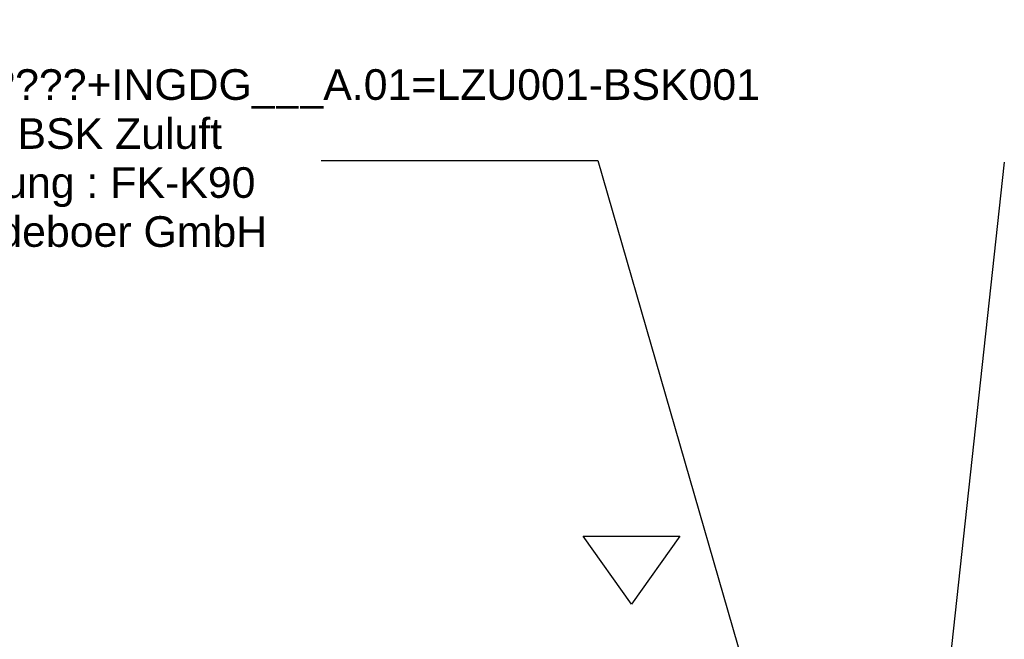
# Model space of a CAD drawing. Header units: metres. Extents: x 0 to 32.9, y 0 to 31.7.
# Tile 34 of 39: x 22.6 to 26.6, y 29.2 to 31.7. Entities that reach past the tile are written whole.
import ezdxf

# ---------------------------------------------------------------- set-up
doc = ezdxf.new("R2010")
doc.units = ezdxf.units.M
doc.layers.get('0').update_dxf_attribs({"lineweight": 0})
doc.layers.add('003ARCH_A', color=7, linetype='Continuous')
doc.layers.add('004TX_TXT', color=7, linetype='Continuous')
doc.styles.get("Standard").update_dxf_attribs({"font": 'arial.ttf'})

# ---------------------------------------------------------------- blocks, each defined once
blk = doc.blocks.new('BSK KG400.030.099.200')
for s, p in [('BSK', (0, 0)), ('Kurzzeichen : ', (0, -0.2)), ('Beschreibung : ', (0, -0.4)), ('Typ / Bezeichnung : ', (0, -0.6)), ('Hersteller : ', (0, -0.8))]:
    blk.add_text(s, height=0.125).set_placement(p)
at = {"flags": 1}
for tag, p in [('NUMMER', (0, 0)), ('KURZTEXT', (0, 0)), ('MB.100.10.110', (0, -0.8)), ('MB.100.20.500', (0, -0.8)), ('MB.100.50.104', (0, -0.8)), ('MB.100.50.220', (0, -0.8)), ('MB.100.50.210', (0, -0.8)), ('MB.100.50.200', (0, -0.8)), ('KG400.030.009.200', (0, -0.8)), ('KG400.030.009.210', (0, -0.8)), ('KG400.030.009.220', (0, -0.8)), ('KG400.099.004.101', (0, -0.8)), ('MB.200.10.102', (0, -0.8)), ('MB.100.20.110', (0, -0.8)), ('MB.100.20.100', (0, -0.8)), ('MB.100.90.100', (0, -0.8))]:
    blk.add_attdef(tag, p, '', height=0.125, dxfattribs=at)
for tag, p in [('MB.100.110.100', (1.1065, -0.2)), ('MB.100.110.110', (1.2134, -0.4)), ('MB.100.10.100', (1.5919, -0.6)), ('MB.100.20.120', (0.8927, -0.8))]:
    blk.add_attdef(tag, p, '', height=0.125)

msp = doc.modelspace()

# ---------------------------------------------------------------- linework, layer by layer
at = {"layer": '003ARCH_A', "color": 253}
for p, q in [((24.8968, 29.6031), (25.2909, 29.6031)), ((25.0939, 29.3251), (24.8968, 29.6031)), ((25.2909, 29.6031), (25.0939, 29.3251))]:
    msp.add_line(p, q, dxfattribs=at)
at = {"layer": '004TX_TXT', "color": 7}
for p, q in [((23.8291, 31.1361), (24.9575, 31.1361)), ((24.9575, 31.1361), (25.7612, 28.3481)), ((26.6147, 31.1299), (26.3112, 28.3481))]:
    msp.add_line(p, q, dxfattribs=at)

# ---------------------------------------------------------------- block references
ref = msp.add_blockref('BSK KG400.030.099.200', (21.3766, 31.584), dxfattribs=at)
ref.add_attrib('MB.100.110.100', '????+INGDG___A.01=LZU001-BSK001', (22.4831, 31.384), dxfattribs={"layer": '0', "color": 7, "height": 0.125})
ref.add_attrib('MB.100.110.110', 'BSK Zuluft', (22.59, 31.184), dxfattribs={"layer": '0', "color": 7, "height": 0.125})
ref.add_attrib('MB.100.10.100', 'FK-K90', (22.9685, 30.984), dxfattribs={"layer": '0', "color": 7, "height": 0.125})
ref.add_attrib('MB.100.20.120', 'Wildeboer GmbH', (22.2693, 30.784), dxfattribs={"layer": '0', "color": 7, "height": 0.125})

doc.saveas('drawing.dxf')
